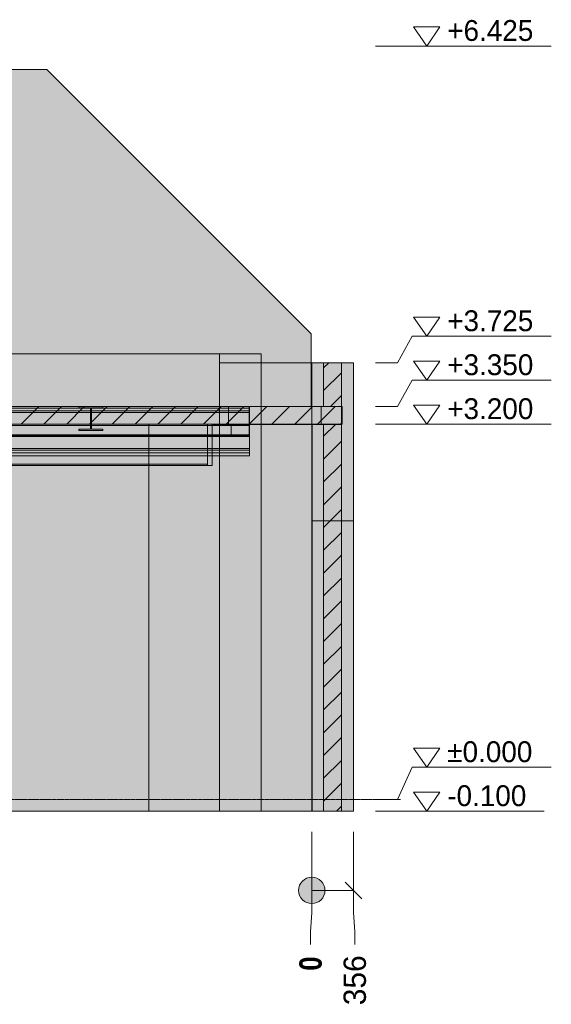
# Model space of a CAD drawing. Header units: millimetres. Extents: x 8750 to 43375, y -8109 to 26244.
# Tile 8 of 10: x 30320 to 34853, y -1746 to 6650. Entities that reach past the tile are written whole.
import ezdxf

# ---------------------------------------------------------------- set-up
doc = ezdxf.new("R2010")
doc.units = ezdxf.units.MM
doc.linetypes.add('DASHED', pattern=[1.524, 1.27, -0.254])
for name, color, linetype in [('FILL-C_BDBDBF', 7, 'Continuous'), ('FILL-EPS', 7, 'Continuous'), ('FILL-LIGHT', 7, 'Continuous'), ('FILL-WHITE', 7, 'Continuous'), ('LINE-CORE', 7, 'Continuous'), ('LINE-INK', 7, 'Continuous'), ('LINE-STEEL-DASH', 7, 'DASHED'), ('LINE-STEEL_GREY', 7, 'Continuous'), ('TEXT-INK', 7, 'Continuous')]:
    doc.layers.add(name, color=color, linetype=linetype)
doc.styles.add('OpenSansCondensed-Bold', font='OpenSansCondensed-Bold.ttf')

msp = doc.modelspace()

# ---------------------------------------------------------------- hatches: boundary and pattern name
at = {"layer": 'FILL-C_BDBDBF', "true_color": 0xbdbdbf}
h = msp.add_hatch(color=9, dxfattribs=at)
h.dxf.hatch_style = 1
h.paths.add_polyline_path([(33063.9, 3351.3), (32922.3, 3351.3), (32911.5, 3351.3), (32911.5, 3725), (33008.1, 3725), (33063.9, 3725), (33063.9, -100), (32911.5, -100), (32911.5, 3198.7), (32933.5, 3198.7), (32951.5, 3198.7), (33063.9, 3198.7), (33063.9, 3266.2)])
at = {"layer": 'FILL-EPS', "true_color": 0xccffff}
h = msp.add_hatch(color=7, dxfattribs=at)
h.dxf.hatch_style = 1
h.paths.add_polyline_path([(32809.9, 3516.7), (32809.9, 3725), (32911.5, 3725), (32911.5, 3351.3), (32809.9, 3351.3)])
h = msp.add_hatch(color=7, dxfattribs=at)
h.dxf.hatch_style = 1
h.paths.add_polyline_path([(33165.5, 2602.2), (33165.5, 542.7), (33165.5, -100), (33105.8, -100), (33063.9, -100), (33063.9, 3725), (33165.5, 3725)])
h = msp.add_hatch(color=7, dxfattribs=at)
h.dxf.hatch_style = 1
h.paths.add_polyline_path([(32809.9, 454.3), (32809.9, 2513.8), (32809.9, 3198.7), (32911.5, 3198.7), (32911.5, -100), (32809.9, -100)])
at = {"layer": 'FILL-LIGHT', "true_color": 0xcccccf}
h = msp.add_hatch(color=254, dxfattribs=at)
h.dxf.hatch_style = 1
h.paths.add_polyline_path([(32865.1, 3350), (33069.2, 3350), (33069.2, 3342.8), (33069.2, 3200), (29040.1, 3200), (28836, 3200), (28836, 3207.2), (28836, 3350)])
at = {"layer": 'FILL-WHITE', "true_color": 0xffffff}
h = msp.add_hatch(color=7, dxfattribs=at)
h.dxf.hatch_style = 1
h.paths.add_polyline_path([(30552, 6225), (32805.5, 3971.5), (32805.5, 3350), (21348, 3350), (21348, 6225)])
h = msp.add_hatch(color=7, dxfattribs=at)
h.dxf.hatch_style = 1
h.paths.add_polyline_path([(30552, 6225), (32805.5, 3971.5), (32805.5, 3350), (21348, 3350), (21348, 6225)])
h = msp.add_hatch(color=7, dxfattribs=at)
h.dxf.hatch_style = 1
h.paths.add_polyline_path([(32022.2, 3800), (32022.2, -100), (31421, -100), (31421, 2848.6), (31961.9, 2848.6), (31961.9, 3200.5), (25753.5, 3200.5), (25753.5, -100), (25753.5, -100.4), (25753.5, -100), (25746.3, -100), (25746.3, 2849), (25747.6, 2849), (25747.6, 3200.5), (25746.3, 3200.5), (25746.3, 3800)])
h = msp.add_hatch(color=7, dxfattribs=at)
h.dxf.hatch_style = 1
h.paths.add_polyline_path([(25746.3, 3800), (32022.2, 3800), (32022.2, 3351.3), (25746.3, 3351.3)])
h = msp.add_hatch(color=7, dxfattribs=at)
h.dxf.hatch_style = 1
h.paths.add_polyline_path([(32022.2, 3351.3), (32022.2, 3351.3), (32022.2, 3800), (32022.4, 3800), (32022.4, 3800.4), (32022.4, 3800), (32378, 3800), (32378, -100), (32022.4, -100), (32022.3, -101.6), (32022.3, -101.6), (32022.3, -101.6), (32022.2, -101.6), (32022.2, 3198.7), (32022.4, 3198.7), (32100.4, 3198.7), (32100.4, 3351.3), (32022.4, 3351.3), (32022.2, 3351)])
h = msp.add_hatch(color=7, dxfattribs=at)
h.dxf.hatch_style = 1
h.paths.add_polyline_path([(32378, 3800), (32378, -100), (32022.2, -100), (32022.2, 3800)])
h = msp.add_hatch(color=7, dxfattribs=at)
h.dxf.hatch_style = 1
h.paths.add_polyline_path([(32378, 3800), (32378, -100), (32022.4, -100), (32022.4, 3198.7), (32276.4, 3198.7), (32276.4, 3351.3), (32022.4, 3351.3), (32022.4, 3800)])
h = msp.add_hatch(color=7, dxfattribs=at)
h.dxf.hatch_style = 1
h.paths.add_polyline_path([(32022.4, 3800), (32378, 3800), (32378, -100), (32022.4, -100)])
h = msp.add_hatch(color=7, dxfattribs=at)
h.dxf.hatch_style = 1
h.paths.add_polyline_path([(32378.2, 3801.6), (32378.2, 3801.6), (32378.3, 3801.6), (32378.3, 3801.6), (32378.3, 3801.6), (32378, 3800)])
h = msp.add_hatch(color=7, dxfattribs=at)
h.dxf.hatch_style = 1
h.paths.add_polyline_path([(32022.4, -100), (32022.4, 3725), (32022.4, 3725), (32022.4, 3725), (32022.4, 3725.4), (32022.4, 3725), (32378, 3725), (32378, 3351.3), (32023, 3351.3), (32023, 3198.7), (32378, 3198.7), (32378, -100), (32022.4, -100), (32022.4, -100.4), (32022.4, -100)])
h = msp.add_hatch(color=7, dxfattribs=at)
h.dxf.hatch_style = 1
h.paths.add_polyline_path([(32378, 3725), (32378, -100), (32022.4, -100), (32022.4, 3725)])
h = msp.add_hatch(color=7, dxfattribs=at)
h.dxf.hatch_style = 1
h.paths.add_polyline_path([(32378, 3725.4), (32378, 3725), (32378, 3725)])
h = msp.add_hatch(color=7, dxfattribs=at)
h.dxf.hatch_style = 1
h.paths.add_polyline_path([(32809.7, 3725), (32809.7, -100), (32378, -100), (32378, 3725)])
h = msp.add_hatch(color=7, dxfattribs=at)
h.dxf.hatch_style = 1
h.paths.add_polyline_path([(32378, 3351.3), (32378, 3725), (32809.7, 3725), (32809.7, 3351.3)])
h = msp.add_hatch(color=7, dxfattribs=at)
h.dxf.hatch_style = 1
h.paths.add_polyline_path([(32809.7, 3351.3), (32809.7, 3351.3), (32809.7, 3725), (32809.9, 3725), (32809.9, 3725.4), (32809.9, 3725), (33165.5, 3725), (33165.5, -100), (32809.9, -100), (32809.8, -101.6), (32809.8, -101.6), (32809.8, -101.6), (32809.7, -101.6), (32809.7, 3198.7), (32809.9, 3198.7), (32891.4, 3198.7), (32891.4, 3351.3), (32809.9, 3351.3), (32809.7, 3351)])
h = msp.add_hatch(color=7, dxfattribs=at)
h.dxf.hatch_style = 1
h.paths.add_polyline_path([(33165.5, 3725), (33165.5, -100), (32809.7, -100), (32809.7, 3725)])
h = msp.add_hatch(color=7, dxfattribs=at)
h.dxf.hatch_style = 1
h.paths.add_polyline_path([(33165.5, 3725), (33165.5, -100), (32809.9, -100), (32809.9, 3198.7), (33063.9, 3198.7), (33063.9, 3351.3), (32809.9, 3351.3), (32809.9, 3725)])
h = msp.add_hatch(color=7, dxfattribs=at)
h.dxf.hatch_style = 1
h.paths.add_polyline_path([(18737, 3350), (32278, 3350), (32278, 3313.5), (18737, 3313.5)])
h = msp.add_hatch(color=7, dxfattribs=at)
h.dxf.hatch_style = 1
h.paths.add_polyline_path([(18737, 3350), (32278, 3350), (32278, 3313.5), (18737, 3313.5)])
h = msp.add_hatch(color=7, dxfattribs=at)
h.dxf.hatch_style = 1
h.paths.add_polyline_path([(18737, 3313.5), (32278, 3313.5), (32278, 2992.9), (18737, 2992.9)])
h = msp.add_hatch(color=7, dxfattribs=at)
h.dxf.hatch_style = 1
h.paths.add_polyline_path([(32278, 3313.5), (32278, 2992.9), (18737, 2992.9), (18737, 3313.5)])
h = msp.add_hatch(color=7, dxfattribs=at)
h.dxf.hatch_style = 1
h.paths.add_polyline_path([(19010, 3350), (32278, 3350), (32278, 3300.8), (19010, 3300.8)])
h = msp.add_hatch(color=7, dxfattribs=at)
h.dxf.hatch_style = 1
h.paths.add_polyline_path([(19010, 3350), (32278, 3350), (32278, 3300.8), (19010, 3300.8)])
h = msp.add_hatch(color=7, dxfattribs=at)
h.dxf.hatch_style = 1
h.paths.add_polyline_path([(19010, 3300.8), (32278, 3300.8), (32278, 2980.2), (19010, 2980.2)])
h = msp.add_hatch(color=7, dxfattribs=at)
h.dxf.hatch_style = 1
h.paths.add_polyline_path([(32278, 3300.8), (32278, 2980.2), (19010, 2980.2), (19010, 3300.8)])
h = msp.add_hatch(color=7, dxfattribs=at)
h.dxf.hatch_style = 1
h.paths.add_polyline_path([(25582, 3327), (25695, 3327), (25695, 3335.8), (32278, 3335.8), (32278, 3110.1), (25695, 3110.1), (25582, 3110.1)])
h = msp.add_hatch(color=7, dxfattribs=at)
h.dxf.hatch_style = 1
h.paths.add_polyline_path([(25695, 3327), (25695, 3335.8), (32278, 3335.8), (32278, 3110.1), (25695, 3110.1), (25582, 3110.1), (25582, 3327)])
h = msp.add_hatch(color=7, dxfattribs=at)
h.dxf.hatch_style = 1
h.paths.add_polyline_path([(25583, 3322), (25689, 3322), (25689, 3335.8), (32278, 3335.8), (32278, 3110.1), (25689, 3110.1), (25583, 3110.1)])
h = msp.add_hatch(color=7, dxfattribs=at)
h.dxf.hatch_style = 1
h.paths.add_polyline_path([(25689, 3322), (25689, 3335.8), (32278, 3335.8), (32278, 3110.1), (25689, 3110.1), (25583, 3110.1), (25583, 3322)])
h = msp.add_hatch(color=7, dxfattribs=at)
h.dxf.hatch_style = 1
h.paths.add_polyline_path([(25689, 3335.8), (25689, 3350), (32278, 3350), (32278, 3350), (32278, 3350), (32278, 3335.8), (25689, 3335.8), (25689, 3335.8)])
h = msp.add_hatch(color=7, dxfattribs=at)
h.dxf.hatch_style = 1
h.paths.add_polyline_path([(32278, 3350), (32278, 3335.8), (32278, 3335.8), (25689, 3335.8), (25689, 3350), (25689, 3350)])
h = msp.add_hatch(color=7, dxfattribs=at)
h.dxf.hatch_style = 1
h.paths.add_polyline_path([(25695, 3335.8), (25695, 3350), (32278, 3350), (32278, 3350), (32278, 3350), (32278, 3335.8), (25695, 3335.8), (25695, 3335.8)])
h = msp.add_hatch(color=7, dxfattribs=at)
h.dxf.hatch_style = 1
h.paths.add_polyline_path([(32278, 3350), (32278, 3335.8), (32278, 3335.8), (25695, 3335.8), (25695, 3350), (25695, 3350)])
h = msp.add_hatch(color=7, dxfattribs=at)
h.dxf.hatch_style = 1
h.paths.add_polyline_path([(25747.6, 3200.5), (25746.3, 3200.5), (25746.3, 3351.3), (32022.2, 3351.3), (32022.2, 3351.3), (32022.9, 3351.5), (32023.7, 3351.7), (32023.7, 3351.6), (32023.8, 3351.4), (32023.8, 3351.3), (32022.2, 3351.3), (32022.2, 3198.7), (31962, 3198.7), (31962, 3200.5), (25753.5, 3200.5), (25753.5, 3198.7), (25747.6, 3198.7)])
h = msp.add_hatch(color=7, dxfattribs=at)
h.dxf.hatch_style = 1
h.paths.add_polyline_path([(30823.6, 3350.1), (30823.6, 3350.2), (30824.8, 3350), (30825.2, 3350), (31028.8, 3350), (31028.8, 3339), (30930.6, 3339), (30930.6, 3324), (30930.6, 3157.8), (31028.8, 3157.8), (31028.8, 3146.8), (30825.2, 3146.8), (30825.2, 3157.8), (30923.4, 3157.8), (30923.4, 3339), (30825.2, 3339), (30825.2, 3350), (30823.6, 3350.1)])
h = msp.add_hatch(color=7, dxfattribs=at)
h.dxf.hatch_style = 1
h.paths.add_polyline_path([(30825.2, 3157.8), (30923.4, 3157.8), (30923.4, 3324), (30923.4, 3339), (30825.2, 3339), (30825.2, 3350), (31028.8, 3350), (31028.8, 3339), (30930.6, 3339), (30930.6, 3157.8), (31028.8, 3157.8), (31028.8, 3146.8), (30825.2, 3146.8)])
h = msp.add_hatch(color=7, dxfattribs=at)
h.dxf.hatch_style = 1
h.paths.add_polyline_path([(30825.2, 3157.8), (30923.4, 3157.8), (30923.4, 3324), (30930.6, 3324), (30930.6, 3157.8), (31028.8, 3157.8), (31028.8, 3146.8), (30825.2, 3146.8)])
h = msp.add_hatch(color=7, dxfattribs=at)
h.dxf.hatch_style = 1
h.paths.add_polyline_path([(30923.4, 3157.8), (30923.4, 3324), (30930.6, 3324), (30930.6, 3157.8), (31028.8, 3157.8), (31028.8, 3146.8), (30825.2, 3146.8), (30825.2, 3157.8)])
h = msp.add_hatch(color=7, dxfattribs=at)
h.dxf.hatch_style = 1
h.paths.add_polyline_path([(31030.4, 3350.2), (31030.4, 3350.1), (31030.4, 3350.1), (31030.4, 3350.1), (31028.8, 3350)])
h = msp.add_hatch(color=7, dxfattribs=at)
h.dxf.hatch_style = 1
h.paths.add_polyline_path([(32022.2, 3351.3), (32100.4, 3351.3), (32100.4, 3198.7), (32022.2, 3198.7)])
h = msp.add_hatch(color=7, dxfattribs=at)
h.dxf.hatch_style = 1
h.paths.add_polyline_path([(32276.4, 3351.3), (32276.4, 3198.7), (32022.4, 3198.7), (32022.4, 3351.3)])
h = msp.add_hatch(color=7, dxfattribs=at)
h.dxf.hatch_style = 1
h.paths.add_polyline_path([(32023, 3198.7), (32023, 3351.3), (32276.4, 3351.3), (32276.4, 3198.7), (32023, 3198.7)])
h = msp.add_hatch(color=7, dxfattribs=at)
h.dxf.hatch_style = 1
h.paths.add_polyline_path([(32276.4, 3351.3), (32378, 3351.3), (32378, 3198.7), (32276.4, 3198.7)])
h = msp.add_hatch(color=7, dxfattribs=at)
h.dxf.hatch_style = 1
h.paths.add_polyline_path([(32378, 3351.3), (32809.7, 3351.3), (32809.7, 3198.7), (32378, 3198.7)])
h = msp.add_hatch(color=7, dxfattribs=at)
h.dxf.hatch_style = 1
h.paths.add_polyline_path([(32809.7, 3198.7), (32809.7, 3351.3), (32891.4, 3351.3), (32891.4, 3198.7)])
h = msp.add_hatch(color=7, dxfattribs=at)
h.dxf.hatch_style = 1
h.paths.add_polyline_path([(19010, 3190), (19010, 3200), (32278, 3200), (32278, 3200), (32278, 3200), (32278, 3190), (19010, 3190), (19010, 3190)])
h = msp.add_hatch(color=7, dxfattribs=at)
h.dxf.hatch_style = 1
h.paths.add_polyline_path([(19010, 3200), (32278, 3200), (32278, 3100), (19010, 3100)])
h = msp.add_hatch(color=7, dxfattribs=at)
h.dxf.hatch_style = 1
h.paths.add_polyline_path([(19011, 3200), (32276, 3200), (32276, 3100), (19011, 3100)])
h = msp.add_hatch(color=7, dxfattribs=at)
h.dxf.hatch_style = 1
h.paths.add_polyline_path([(19011, 3190), (19011, 3200), (32276, 3200), (32276, 3200), (32276, 3200), (32276, 3190), (19011, 3190), (19011, 3190)])
h = msp.add_hatch(color=7, dxfattribs=at)
h.dxf.hatch_style = 1
h.paths.add_polyline_path([(32789.9, 3200), (32789.9, 3198.7), (32814.9, 3198.7), (32814.9, -100), (27805, -100), (27805, 2675.5), (27803.4, 2675.3), (27803.4, 2675.5), (26849.5, 2675.5), (26849.5, -100), (24480, -100), (24480, 2675.5), (23524.5, 2675.5), (23524.5, -100), (22795.2, -100), (22795.2, 2675), (21595.2, 2675), (21595.2, -100), (21323.5, -100), (21323.5, 3200)])
h = msp.add_hatch(color=7, dxfattribs=at)
h.dxf.hatch_style = 1
h.paths.add_polyline_path([(32789.9, 3200), (32789.9, 3198.7), (32814.9, 3198.7), (32814.9, -100), (27805, -100), (27805, 2675.5), (26849.5, 2675.5), (26849.5, -100), (24480, -100), (24480, 2675.5), (23524.5, 2675.5), (23524.5, -100), (22795.2, -100), (22795.2, 2675), (21595.2, 2675), (21595.2, -100), (21323.5, -100), (21323.5, 3200)])
h = msp.add_hatch(color=7, dxfattribs=at)
h.dxf.hatch_style = 1
h.paths.add_polyline_path([(25670, 3200), (32124, 3200), (32124, 3100), (25670, 3100)])
h = msp.add_hatch(color=7, dxfattribs=at)
h.dxf.hatch_style = 1
h.paths.add_polyline_path([(25670, 3200), (32124, 3200), (32124, 3190), (25670, 3190)])
h = msp.add_hatch(color=7, dxfattribs=at)
h.dxf.hatch_style = 1
h.paths.add_polyline_path([(25689, 3190.3), (25689, 3200), (31922, 3200), (31922, 3200), (31922, 3200), (31922, 3190.3), (25689, 3190.3), (25689, 3190.3)])
h = msp.add_hatch(color=7, dxfattribs=at)
h.dxf.hatch_style = 1
h.paths.add_polyline_path([(31922, 3200), (31922, 3190.3), (31922, 3190.3), (25689, 3190.3), (25689, 3200), (25689, 3200)])
h = msp.add_hatch(color=7, dxfattribs=at)
h.dxf.hatch_style = 1
h.paths.add_polyline_path([(25750, 3200), (32124, 3200), (32124, 3190), (25750, 3190)])
h = msp.add_hatch(color=7, dxfattribs=at)
h.dxf.hatch_style = 1
h.paths.add_polyline_path([(32124, 3200), (32124, 3100), (25750, 3100), (25750, 3200)])
h = msp.add_hatch(color=7, dxfattribs=at)
h.dxf.hatch_style = 1
h.paths.add_polyline_path([(31421, 3198.7), (31421, 3198.7), (31421, 3198.7), (31421, 3198.7), (31421.3, 3198.7), (31421.3, 2848.6), (31962.2, 2848.6), (31962.2, 3198.7), (32022.2, 3198.7), (32022.2, -100), (31421, -100)])
h = msp.add_hatch(color=7, dxfattribs=at)
h.dxf.hatch_style = 1
h.paths.add_polyline_path([(32378, -100), (32378, 3198.7), (32809.7, 3198.7), (32809.7, -100)])
h = msp.add_hatch(color=7, dxfattribs=at)
h.dxf.hatch_style = 1
h.paths.add_polyline_path([(32816.5, 3198.9), (32816.5, 3198.9), (32816.5, 3198.9), (32816.5, 3198.8), (32816.5, 3198.8), (32816.5, 3198.8), (32816.5, 3198.8), (32814.9, 3198.7)])
h = msp.add_hatch(color=7, dxfattribs=at)
h.dxf.hatch_style = 1
h.paths.add_polyline_path([(19010, 3190), (32278, 3190), (32278, 3100), (19010, 3100)])
h = msp.add_hatch(color=7, dxfattribs=at)
h.dxf.hatch_style = 1
h.paths.add_polyline_path([(19011, 3190), (32276, 3190), (32276, 3100), (19011, 3100)])
h = msp.add_hatch(color=7, dxfattribs=at)
h.dxf.hatch_style = 1
h.paths.add_polyline_path([(25582, 3110.1), (25695, 3110.1), (32278, 3110.1), (32278, 3110.1), (32278, 3110.1), (32278, 3095.9), (25695, 3095.9), (25582, 3095.9)])
h = msp.add_hatch(color=7, dxfattribs=at)
h.dxf.hatch_style = 1
h.paths.add_polyline_path([(25582, 3110.1), (32278, 3110.1), (32278, 3095.9), (32278, 3095.9), (25695, 3095.9), (25582, 3095.9)])
h = msp.add_hatch(color=7, dxfattribs=at)
h.dxf.hatch_style = 1
h.paths.add_polyline_path([(25583, 2858.3), (25583, 3172), (25689, 3172), (25689, 3190.3), (31922, 3190.3), (31922, 2858.3), (25689, 2858.3)])
h = msp.add_hatch(color=7, dxfattribs=at)
h.dxf.hatch_style = 1
h.paths.add_polyline_path([(25689, 3172), (25689, 3190.3), (31922, 3190.3), (31922, 2858.3), (25689, 2858.3), (25583, 2858.3), (25583, 3172)])
h = msp.add_hatch(color=7, dxfattribs=at)
h.dxf.hatch_style = 1
h.paths.add_polyline_path([(25583, 3110.1), (25689, 3110.1), (32278, 3110.1), (32278, 3110.1), (32278, 3110.1), (32278, 3095.9), (25689, 3095.9), (25583, 3095.9)])
h = msp.add_hatch(color=7, dxfattribs=at)
h.dxf.hatch_style = 1
h.paths.add_polyline_path([(32278, 3110.1), (32278, 3095.9), (32278, 3095.9), (25689, 3095.9), (25583, 3095.9), (25583, 3110.1)])
h = msp.add_hatch(color=7, dxfattribs=at)
h.dxf.hatch_style = 1
h.paths.add_polyline_path([(25670, 3190), (32124, 3190), (32124, 3100), (25670, 3100)])
h = msp.add_hatch(color=7, dxfattribs=at)
h.dxf.hatch_style = 1
h.paths.add_polyline_path([(25750, 3190), (32124, 3190), (32124, 3100), (25750, 3100)])
h = msp.add_hatch(color=7, dxfattribs=at)
h.dxf.hatch_style = 1
h.paths.add_polyline_path([(18737, 2992.9), (32278, 2992.9), (32278, 2956.4), (18737, 2956.4)])
h = msp.add_hatch(color=7, dxfattribs=at)
h.dxf.hatch_style = 1
h.paths.add_polyline_path([(18737, 2992.9), (32278, 2992.9), (32278, 2956.4), (18737, 2956.4)])
h = msp.add_hatch(color=7, dxfattribs=at)
h.dxf.hatch_style = 1
h.paths.add_polyline_path([(19010, 2980.2), (32278, 2980.2), (32278, 2931), (19010, 2931)])
h = msp.add_hatch(color=7, dxfattribs=at)
h.dxf.hatch_style = 1
h.paths.add_polyline_path([(19010, 2980.2), (32278, 2980.2), (32278, 2931), (19010, 2931)])
h = msp.add_hatch(color=7, dxfattribs=at)
h.dxf.hatch_style = 1
h.paths.add_polyline_path([(25583, 2858.3), (25689, 2858.3), (31922, 2858.3), (31922, 2858.3), (31922, 2858.3), (31922, 2848.6), (25689, 2848.6), (25583, 2848.6)])
h = msp.add_hatch(color=7, dxfattribs=at)
h.dxf.hatch_style = 1
h.paths.add_polyline_path([(25583, 2858.3), (31922, 2858.3), (31922, 2848.6), (31922, 2848.6), (25689, 2848.6), (25583, 2848.6)])
h = msp.add_hatch(color=7, dxfattribs=at)
h.dxf.hatch_style = 1
h.paths.add_polyline_path([(32809.9, 2375.5), (33165.5, 2375.5), (33165.5, -100), (32809.9, -100)])
h = msp.add_hatch(color=7, dxfattribs=at)
h.dxf.hatch_style = 1
h.paths.add_polyline_path([(33165.5, 2375.5), (33165.5, -100), (32809.9, -100), (32809.9, 2375.5)])
h = msp.add_hatch(color=7, dxfattribs=at)
h.dxf.hatch_style = 1
h.paths.add_polyline_path([(32809.9, 2375.5), (33165.5, 2375.5), (33165.5, -100), (32809.9, -100)])
h = msp.add_hatch(color=7, dxfattribs=at)
h.dxf.hatch_style = 1
h.paths.add_polyline_path([(33165.5, 2375.5), (33165.5, -100), (32809.9, -100), (32809.9, 2375.5)])
h = msp.add_hatch(color=7, dxfattribs=at)
h.dxf.hatch_style = 1
h.paths.add_polyline_path([(31421, -100), (31421, -100), (31421, -100.4)])
h = msp.add_hatch(color=7, dxfattribs=at)
h.dxf.hatch_style = 1
h.paths.add_polyline_path([(32922.5, -775), (32918.7, -745.9), (32907.4, -718.8), (32889.5, -695.5), (32866.2, -677.6), (32839.1, -666.3), (32810, -662.5), (32780.9, -666.3), (32753.8, -677.6), (32730.5, -695.5), (32712.6, -718.8), (32701.3, -745.9), (32697.5, -775), (32701.3, -804.1), (32712.6, -831.3), (32730.5, -854.5), (32753.8, -872.4), (32780.9, -883.7), (32810, -887.5), (32839.1, -883.7), (32866.2, -872.4), (32889.5, -854.5), (32907.4, -831.3), (32918.7, -804.1)])

# ---------------------------------------------------------------- linework, layer by layer
at = {"layer": 'LINE-CORE', "lineweight": 5}
for points in [[(30552, 6225), (32805.5, 3971.5), (32805.5, 3350), (21348, 3350), (21348, 6225)], [(30552, 6225), (32805.5, 3971.5), (32805.5, 3971.5), (32805.5, 3971.5), (32805.5, 3350), (21348, 3350), (21348, 3350), (21348, 6225)], [(32022.2, 3800), (32022.2, -100), (31421, -100), (31421, 2848.6), (31961.9, 2848.6), (31961.9, 3200.5), (25753.5, 3200.5), (25753.5, -100), (25753.5, -100.4), (25753.5, -100), (25746.3, -100), (25746.3, 2849), (25747.6, 2849), (25747.6, 3200.5), (25746.3, 3200.5), (25746.3, 3800)], [(25746.3, 3800), (32022.2, 3800), (32022.2, 3351.3), (25746.3, 3351.3)], [(32022.2, 3351.3), (32022.2, 3351.3), (32022.2, 3800), (32022.4, 3800), (32022.4, 3800.4), (32022.4, 3800), (32378, 3800), (32378, -100), (32022.4, -100), (32022.3, -101.6), (32022.3, -101.6), (32022.3, -101.6), (32022.2, -101.6), (32022.2, 3198.7), (32022.4, 3198.7), (32100.4, 3198.7), (32100.4, 3351.3), (32022.4, 3351.3), (32022.2, 3351)], [(32378, 3800), (32378, -100), (32022.2, -100), (32022.2, 3800)], [(32378, 3800), (32378, -100), (32022.4, -100), (32022.4, 3198.7), (32276.4, 3198.7), (32276.4, 3351.3), (32022.4, 3351.3), (32022.4, 3800)], [(32022.4, 3800), (32378, 3800), (32378, -100), (32022.4, -100)], [(32378.2, 3801.6), (32378.2, 3801.6), (32378.3, 3801.6), (32378.3, 3801.6), (32378.3, 3801.6), (32378, 3800)], [(32022.4, -100), (32022.4, 3725), (32022.4, 3725), (32022.4, 3725), (32022.4, 3725.4), (32022.4, 3725), (32378, 3725), (32378, 3351.3), (32023, 3351.3), (32023, 3198.7), (32378, 3198.7), (32378, 3198.7), (32378, -100), (32022.4, -100), (32022.4, -100.4), (32022.4, -100)], [(32378, 3725), (32378, -100), (32378, -100), (32022.4, -100), (32022.4, 3725), (32022.4, 3725)], [(32378, 3725.4), (32378, 3725), (32378, 3725)], [(32809.7, 3725), (32809.7, -100), (32809.7, -100), (32809.7, -100), (32809.7, -100), (32378, -100), (32378, 3725)], [(32378, 3351.3), (32378, 3725), (32809.7, 3725), (32809.7, 3351.3), (32378, 3351.3)], [(32809.7, 3351.3), (32809.7, 3351.3), (32809.7, 3725), (32809.9, 3725), (32809.9, 3725.4), (32809.9, 3725), (33165.5, 3725), (33165.5, -100), (32809.9, -100), (32809.8, -101.6), (32809.8, -101.6), (32809.8, -101.6), (32809.7, -101.6), (32809.7, 3198.7), (32809.9, 3198.7), (32891.4, 3198.7), (32891.4, 3351.3), (32809.9, 3351.3), (32809.7, 3351)], [(33165.5, 3725), (33165.5, -100), (33165.5, -100), (32809.7, -100), (32809.7, 3725), (32809.7, 3725)], [(33165.5, 3725), (33165.5, -100), (32809.9, -100), (32809.9, 3198.7), (33063.9, 3198.7), (33063.9, 3351.3), (32809.9, 3351.3), (32809.9, 3725)], [(18737, 3350), (32278, 3350), (32278, 3313.5), (18737, 3313.5)], [(18737, 3350), (32278, 3350), (32278, 3313.5), (18737, 3313.5)], [(18737, 3313.5), (32278, 3313.5), (32278, 2992.9), (18737, 2992.9)], [(32278, 3313.5), (32278, 2992.9), (18737, 2992.9), (18737, 3313.5)], [(19010, 3350), (32278, 3350), (32278, 3350), (32278, 3300.8), (19010, 3300.8), (19010, 3300.8)], [(19010, 3350), (32278, 3350), (32278, 3300.8), (19010, 3300.8)], [(19010, 3300.8), (32278, 3300.8), (32278, 2980.2), (19010, 2980.2)], [(32278, 3300.8), (32278, 2980.2), (19010, 2980.2), (19010, 3300.8)], [(25582, 3327), (25695, 3327), (25695, 3335.8), (32278, 3335.8), (32278, 3110.1), (25695, 3110.1), (25582, 3110.1)], [(25695, 3327), (25695, 3335.8), (32278, 3335.8), (32278, 3110.1), (25695, 3110.1), (25582, 3110.1), (25582, 3327)], [(25583, 3322), (25689, 3322), (25689, 3335.8), (32278, 3335.8), (32278, 3110.1), (25689, 3110.1), (25689, 3110.1), (25583, 3110.1)], [(25689, 3322), (25689, 3335.8), (32278, 3335.8), (32278, 3110.1), (25689, 3110.1), (25583, 3110.1), (25583, 3322)], [(25689, 3335.8), (25689, 3350), (32278, 3350), (32278, 3350), (32278, 3350), (32278, 3350), (32278, 3335.8), (25689, 3335.8), (25689, 3335.8), (25689, 3335.8)], [(32278, 3350), (32278, 3335.8), (32278, 3335.8), (25689, 3335.8), (25689, 3350), (25689, 3350)], [(25695, 3335.8), (25695, 3350), (32278, 3350), (32278, 3350), (32278, 3350), (32278, 3350), (32278, 3335.8), (25695, 3335.8), (25695, 3335.8), (25695, 3335.8)], [(32278, 3350), (32278, 3335.8), (32278, 3335.8), (25695, 3335.8), (25695, 3350), (25695, 3350)], [(25747.6, 3200.5), (25746.3, 3200.5), (25746.3, 3351.3), (25746.3, 3351.3), (32022.2, 3351.3), (32022.2, 3351.3), (32022.9, 3351.5), (32023.7, 3351.7), (32023.7, 3351.6), (32023.8, 3351.4), (32023.8, 3351.3), (32022.2, 3351.3), (32022.2, 3198.7), (31962, 3198.7), (31962, 3200.5), (25753.5, 3200.5), (25753.5, 3198.7), (25747.6, 3198.7)], [(30823.6, 3350.1), (30823.6, 3350.2), (30824.8, 3350), (30825.2, 3350), (31028.8, 3350), (31028.8, 3339), (30930.6, 3339), (30930.6, 3324), (30930.6, 3324), (30930.6, 3157.8), (31028.8, 3157.8), (31028.8, 3146.8), (30825.2, 3146.8), (30825.2, 3157.8), (30923.4, 3157.8), (30923.4, 3339), (30825.2, 3339), (30825.2, 3350), (30823.6, 3350.1)], [(30825.2, 3157.8), (30923.4, 3157.8), (30923.4, 3324), (30923.4, 3339), (30825.2, 3339), (30825.2, 3350), (31028.8, 3350), (31028.8, 3339), (30930.6, 3339), (30930.6, 3157.8), (31028.8, 3157.8), (31028.8, 3146.8), (30825.2, 3146.8)], [(30825.2, 3157.8), (30923.4, 3157.8), (30923.4, 3324), (30930.6, 3324), (30930.6, 3324), (30930.6, 3157.8), (31028.8, 3157.8), (31028.8, 3146.8), (30825.2, 3146.8)], [(30923.4, 3157.8), (30923.4, 3324), (30923.4, 3324), (30930.6, 3324), (30930.6, 3157.8), (31028.8, 3157.8), (31028.8, 3146.8), (30825.2, 3146.8), (30825.2, 3157.8)], [(31030.4, 3350.2), (31030.4, 3350.1), (31030.4, 3350.1), (31030.4, 3350.1), (31028.8, 3350)], [(32022.2, 3351.3), (32100.4, 3351.3), (32100.4, 3198.7), (32022.2, 3198.7)], [(32276.4, 3351.3), (32276.4, 3198.7), (32276.4, 3198.7), (32022.4, 3198.7), (32022.4, 3351.3), (32022.4, 3351.3)], [(32023, 3198.7), (32023, 3351.3), (32276.4, 3351.3), (32276.4, 3351.3), (32276.4, 3351.3), (32276.4, 3198.7), (32023, 3198.7), (32023, 3198.7)], [(32276.4, 3351.3), (32378, 3351.3), (32378, 3198.7), (32276.4, 3198.7)], [(32378, 3351.3), (32809.7, 3351.3), (32809.7, 3351.3), (32809.7, 3198.7), (32378, 3198.7)], [(32809.7, 3198.7), (32809.7, 3351.3), (32891.4, 3351.3), (32891.4, 3351.3), (32891.4, 3198.7), (32809.7, 3198.7)], [(19010, 3190), (19010, 3200), (32278, 3200), (32278, 3200), (32278, 3200), (32278, 3190), (19010, 3190), (19010, 3190)], [(19010, 3200), (32278, 3200), (32278, 3100), (19010, 3100)], [(19011, 3200), (32276, 3200), (32276, 3100), (19011, 3100)], [(19011, 3190), (19011, 3200), (32276, 3200), (32276, 3200), (32276, 3200), (32276, 3190), (19011, 3190), (19011, 3190)], [(32789.9, 3200), (32789.9, 3198.7), (32814.9, 3198.7), (32814.9, -100), (27805, -100), (27805, 2675.5), (27803.4, 2675.3), (27803.4, 2675.5), (26849.5, 2675.5), (26849.5, -100), (24480, -100), (24480, 2675.5), (23524.5, 2675.5), (23524.5, -100), (22795.2, -100), (22795.2, 2675), (21595.2, 2675), (21595.2, -100), (21323.5, -100), (21323.5, 3200)], [(32789.9, 3200), (32789.9, 3198.7), (32814.9, 3198.7), (32814.9, -100), (27805, -100), (27805, 2675.5), (26849.5, 2675.5), (26849.5, -100), (24480, -100), (24480, 2675.5), (23524.5, 2675.5), (23524.5, -100), (22795.2, -100), (22795.2, 2675), (21595.2, 2675), (21595.2, -100), (21323.5, -100), (21323.5, 3200)], [(25670, 3200), (32124, 3200), (32124, 3100), (32124, 3100), (25670, 3100), (25670, 3200)], [(25670, 3200), (32124, 3200), (32124, 3200), (32124, 3190), (25670, 3190), (25670, 3190)], [(25689, 3190.3), (25689, 3200), (31922, 3200), (31922, 3200), (31922, 3200), (31922, 3200), (31922, 3190.3), (25689, 3190.3), (25689, 3190.3), (25689, 3190.3)], [(31922, 3200), (31922, 3190.3), (31922, 3190.3), (25689, 3190.3), (25689, 3200), (25689, 3200)], [(25750, 3200), (32124, 3200), (32124, 3200), (32124, 3190), (25750, 3190), (25750, 3190)], [(32124, 3200), (32124, 3100), (25750, 3100), (25750, 3200)], [(31421, 3198.7), (31421, 3198.7), (31421, 3198.7), (31421, 3198.7), (31421.3, 3198.7), (31421.3, 2848.6), (31962.2, 2848.6), (31962.2, 3198.7), (32022.2, 3198.7), (32022.2, -100), (32022.2, -100), (31421, -100)], [(32378, -100), (32378, 3198.7), (32809.7, 3198.7), (32809.7, 3198.7), (32809.7, -100), (32378, -100)], [(32816.5, 3198.9), (32816.5, 3198.9), (32816.5, 3198.9), (32816.5, 3198.8), (32816.5, 3198.8), (32816.5, 3198.8), (32816.5, 3198.8), (32814.9, 3198.7)], [(19010, 3190), (32278, 3190), (32278, 3190), (32278, 3100), (19010, 3100), (19010, 3100)], [(19011, 3190), (32276, 3190), (32276, 3100), (19011, 3100)], [(25582, 3110.1), (25695, 3110.1), (32278, 3110.1), (32278, 3110.1), (32278, 3110.1), (32278, 3110.1), (32278, 3095.9), (25695, 3095.9), (25695, 3095.9), (25582, 3095.9)], [(25582, 3110.1), (32278, 3110.1), (32278, 3095.9), (32278, 3095.9), (25695, 3095.9), (25582, 3095.9)], [(25583, 2858.3), (25583, 3172), (25689, 3172), (25689, 3190.3), (31922, 3190.3), (31922, 2858.3), (25689, 2858.3), (25583, 2858.3)], [(25689, 3172), (25689, 3190.3), (31922, 3190.3), (31922, 2858.3), (25689, 2858.3), (25583, 2858.3), (25583, 3172), (25583, 3172)], [(25583, 3110.1), (25689, 3110.1), (32278, 3110.1), (32278, 3110.1), (32278, 3110.1), (32278, 3110.1), (32278, 3095.9), (25689, 3095.9), (25689, 3095.9), (25583, 3095.9)], [(32278, 3110.1), (32278, 3095.9), (32278, 3095.9), (25689, 3095.9), (25583, 3095.9), (25583, 3110.1)], [(25670, 3190), (32124, 3190), (32124, 3100), (25670, 3100)], [(25750, 3190), (32124, 3190), (32124, 3100), (25750, 3100)], [(18737, 2992.9), (32278, 2992.9), (32278, 2956.4), (18737, 2956.4)], [(18737, 2992.9), (32278, 2992.9), (32278, 2956.4), (18737, 2956.4)], [(19010, 2980.2), (32278, 2980.2), (32278, 2980.2), (32278, 2931), (19010, 2931), (19010, 2931)], [(19010, 2980.2), (32278, 2980.2), (32278, 2931), (19010, 2931)], [(25583, 2858.3), (25689, 2858.3), (31922, 2858.3), (31922, 2858.3), (31922, 2858.3), (31922, 2858.3), (31922, 2848.6), (25689, 2848.6), (25689, 2848.6), (25583, 2848.6)], [(25583, 2858.3), (31922, 2858.3), (31922, 2848.6), (31922, 2848.6), (25689, 2848.6), (25583, 2848.6)], [(32809.9, 2375.5), (33165.5, 2375.5), (33165.5, -100), (32809.9, -100)], [(33165.5, 2375.5), (33165.5, -100), (32809.9, -100), (32809.9, 2375.5)], [(32809.9, 2375.5), (33165.5, 2375.5), (33165.5, -100), (32809.9, -100)], [(33165.5, 2375.5), (33165.5, -100), (32809.9, -100), (32809.9, 2375.5)], [(31421, -100), (31421, -100), (31421, -100.4)]]:
    msp.add_lwpolyline(points, close=True, dxfattribs=at)
at = {"layer": 'LINE-INK', "lineweight": 5}
for p, q in [((33353, 6425), (33540.5, 6425)), ((33540.5, 6425), (33665.5, 6425)), ((33665.5, 6425), (34852.6, 6425)), ((33540.5, 3725), (33665.5, 3950)), ((33665.5, 3950), (34852.6, 3950)), ((33353, 3725), (33540.5, 3725)), ((33540.5, 3350), (33665.5, 3575)), ((33665.5, 3575), (34852.6, 3575)), ((33353, 3350), (33540.5, 3350)), ((33353, 3200), (33540.5, 3200)), ((33540.5, 3200), (33665.5, 3200)), ((33665.5, 3200), (34852.6, 3200)), ((33540.5, 0), (33665.5, 275)), ((33665.5, 275), (34852.6, 275)), ((33353, 0), (33540.5, 0)), ((33353, -100), (33540.5, -100)), ((33540.5, -100), (33665.5, -100)), ((33665.5, -100), (34790.6, -100)), ((32810, -275), (32810, -962.5)), ((33166, -275), (33166, -962.5)), ((33095.3, -704.3), (33236.7, -845.7)), ((32810, -775), (33166, -775)), ((32810, -962.5), (32799.4, -1127.5)), ((33166, -962.5), (33176.6, -1127.5)), ((32799.4, -1127.5), (32799.4, -1237.5)), ((33176.6, -1127.5), (33176.6, -1237.5))]:
    msp.add_line(p, q, dxfattribs=at)
for points in [[(33790.5, 6425), (33678, 6587.5), (33903, 6587.5)], [(33790.5, 3950), (33678, 4112.5), (33903, 4112.5)], [(32809.9, 3516.7), (32809.9, 3725), (32911.5, 3725), (32911.5, 3351.3), (32809.9, 3351.3)], [(32933.5, 3198.7), (32951.5, 3198.7), (33063.9, 3198.7), (33063.9, 3266.2), (33063.9, 3351.3), (32922.3, 3351.3), (32911.5, 3351.3), (32809.9, 3351.3), (32809.9, 3516.7), (32809.9, 3725), (32911.5, 3725), (33008.1, 3725), (33063.9, 3725), (33165.5, 3725), (33165.5, 2602.2), (33165.5, 542.7), (33165.5, -100), (33105.8, -100), (33063.9, -100), (32911.5, -100), (32809.9, -100), (32809.9, 454.3), (32809.9, 2513.8), (32809.9, 3198.7), (32911.5, 3198.7)], [(33063.9, 3351.3), (32922.3, 3351.3), (32911.5, 3351.3), (32911.5, 3725), (33008.1, 3725), (33063.9, 3725), (33063.9, -100), (32911.5, -100), (32911.5, 3198.7), (32933.5, 3198.7), (32951.5, 3198.7), (33063.9, 3198.7), (33063.9, 3266.2)], [(33165.5, 2602.2), (33165.5, 542.7), (33165.5, -100), (33105.8, -100), (33063.9, -100), (33063.9, 3725), (33165.5, 3725)], [(33790.5, 3575), (33678, 3737.5), (33903, 3737.5)], [(33790.5, 3200), (33678, 3362.5), (33903, 3362.5)], [(32865.1, 3350), (33069.2, 3350), (33069.2, 3342.8), (33069.2, 3200), (29040.1, 3200), (28836, 3200), (28836, 3207.2), (28836, 3350)], [(32809.9, 454.3), (32809.9, 2513.8), (32809.9, 3198.7), (32911.5, 3198.7), (32911.5, -100), (32809.9, -100)], [(33790.5, 275), (33678, 437.5), (33903, 437.5)], [(33790.5, -100), (33678, 62.5), (33903, 62.5)]]:
    msp.add_lwpolyline(points, close=True, dxfattribs=at)
msp.add_circle((32810, -775), 112.5, dxfattribs=at)
at = {"layer": 'LINE-STEEL-DASH', "lineweight": 5}
msp.add_line((16065.5, 0), (33565.5, 0), dxfattribs=at)
at = {"layer": 'LINE-STEEL_GREY', "lineweight": 5}
for p, q in [((32911.5, 3680.8), (32955.7, 3725)), ((32911.5, 3486.4), (33063.9, 3638.8)), ((32970.8, 3351.3), (33063.9, 3444.3)), ((30331.5, 3200), (30481.5, 3350)), ((30526, 3200), (30676, 3350)), ((30720.4, 3200), (30870.4, 3350)), ((30914.9, 3200), (31064.9, 3350)), ((31109.3, 3200), (31259.3, 3350)), ((31303.8, 3200), (31453.8, 3350)), ((31498.2, 3200), (31648.2, 3350)), ((31692.7, 3200), (31842.7, 3350)), ((31887.1, 3200), (32037.1, 3350)), ((32081.6, 3200), (32231.6, 3350)), ((32276.1, 3200), (32426.1, 3350)), ((32470.5, 3200), (32620.5, 3350)), ((32665, 3200), (32815, 3350)), ((32859.4, 3200), (33009.4, 3350)), ((32911.5, 3097.5), (33012.8, 3198.7)), ((33053.9, 3200), (33069.2, 3215.3)), ((33063.9, 3249.9), (33063.9, 3249.9)), ((32911.5, 2903), (33063.9, 3055.4)), ((32911.5, 2708.6), (33063.9, 2861)), ((32911.5, 2514.1), (33063.9, 2666.5)), ((32911.5, 2319.7), (33063.9, 2472.1)), ((32911.5, 2125.2), (33063.9, 2277.6)), ((32911.5, 1930.8), (33063.9, 2083.2)), ((32911.5, 1736.3), (33063.9, 1888.7)), ((32911.5, 1541.8), (33063.9, 1694.2)), ((32911.5, 1347.4), (33063.9, 1499.8)), ((32911.5, 1152.9), (33063.9, 1305.3)), ((32911.5, 958.5), (33063.9, 1110.9)), ((32911.5, 764), (33063.9, 916.4)), ((32911.5, 569.6), (33063.9, 722)), ((32911.5, 375.1), (33063.9, 527.5)), ((32911.5, 180.7), (33063.9, 333.1)), ((32911.5, -13.8), (33063.9, 138.6)), ((33019.8, -100), (33063.9, -55.8))]:
    msp.add_line(p, q, dxfattribs=at)

# ---------------------------------------------------------------- texts
at = {"layer": 'TEXT-INK'}
for s, p in [('+6.425', (33965.5, 6468.8)), ('+3.725', (33965.5, 3993.7)), ('+3.350', (33965.5, 3618.7)), ('+3.200', (33965.5, 3243.7)), ('±0.000', (33965.5, 318.7)), ('-0.100', (33965.5, -56.3))]:
    msp.add_text(s, height=177.8, dxfattribs=at).set_placement(p)
at = {"layer": 'TEXT-INK', "style": 'OpenSansCondensed-Bold'}
msp.add_text('0', height=190.5, rotation=90, dxfattribs=at).set_placement((32894.7, -1459.6))
at = {"layer": 'TEXT-INK'}
msp.add_text('356', height=190.5, rotation=90, dxfattribs=at).set_placement((33271.8, -1753.8))

doc.saveas('drawing.dxf')
